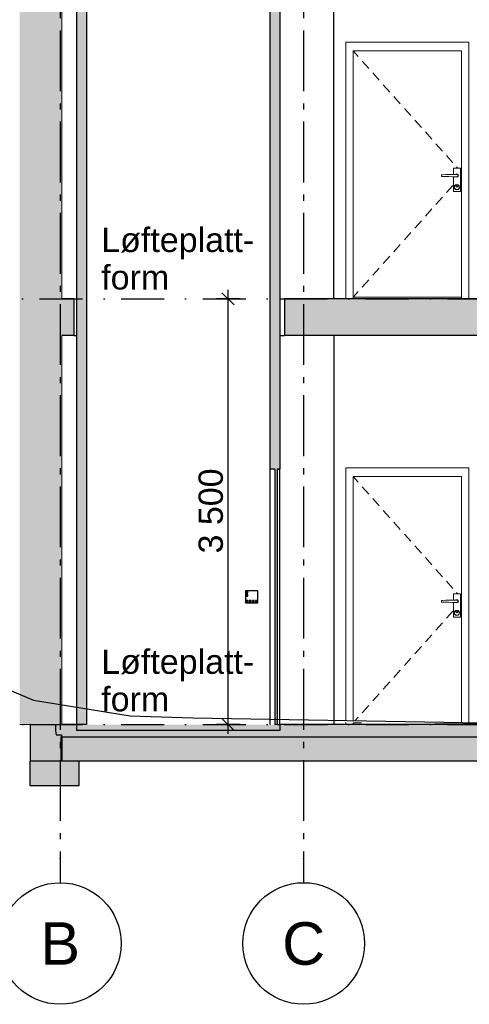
# Model space of a CAD drawing. Header units: millimetres. Extents: x 165469 to 203387225, y -6480348228 to 105421.
# Tile 11 of 67: x 198558952 to 198562646, y -6480312312 to -6480304217. Entities that reach past the tile are written whole.
import ezdxf
from ezdxf.enums import TextEntityAlignment as Align

# ---------------------------------------------------------------- set-up
doc = ezdxf.new("R2010")
doc.units = ezdxf.units.MM
doc.header["$LTSCALE"] = 0.5
doc.header["$MEASUREMENT"] = 0
for name, pattern in [('Akselinje', [1500, 1000, -200, 100, -200]), ('PLINE', [0]), ('Prikk & stiplet', [1340.555525, 705.555534, -352.777767, 0, -282.222223])]:
    doc.linetypes.add(name, pattern=pattern)
for name, color, linetype in [('23-- Yttervegger (Skravur)(Nye konstruksjoner)', 7, 'Continuous'), ('23-- Yttervegger(Nye konstruksjoner)', 7, 'Continuous'), ('231- Bærende yttervegger (Skravur)(Nye konstruksjoner)', 7, 'Continuous'), ('231- Bærende yttervegger(Nye konstruksjoner)', 7, 'Continuous'), ('24-- Innervegger(Nye konstruksjoner)', 7, 'Continuous'), ('25-- Dekker (Skravur)(Nye konstruksjoner)', 7, 'Continuous'), ('25-- Dekker(Nye konstruksjoner)', 7, 'Continuous'), ('251- Frittbærende dekker (Skravur)(Nye konstruksjoner)', 7, 'Continuous'), ('251- Frittbærende dekker(Nye konstruksjoner)', 7, 'Continuous'), ('265- Gesimser_ takrenner og nedløp(Nye konstruksjoner)', 7, 'Continuous'), ('621- Heiser (Skravur)(Nye konstruksjoner)', 7, 'Continuous'), ('621- Heiser(Nye konstruksjoner)', 7, 'Continuous'), ('711--_E__ Eksisterende terreng(Nye konstruksjoner)', 7, 'Continuous'), ('82-- Modullinjer(Nye konstruksjoner)', 7, 'Continuous'), ('832- Tekst bygning(Nye konstruksjoner)', 7, 'Continuous'), ('842-M___1_100 Målsetting bygning(Nye konstruksjoner)', 7, 'Continuous')]:
    doc.layers.add(name, color=color, linetype=linetype)
for name, color, linetype, lineweight in [('234- Vinduer_ dører_ porter(Nye konstruksjoner)', 7, 'Continuous', 0), ('235- Utvendig kledning og overflate(Nye konstruksjoner)', 7, 'Continuous', 0), ('236- Innvendig kledning og overflate(Nye konstruksjoner)', 7, 'Continuous', 0), ('244- Vinduer_ dører_ foldevegger(Nye konstruksjoner)', 7, 'Continuous', 0)]:
    doc.layers.add(name, color=color, linetype=linetype, lineweight=lineweight)
doc.styles.add('GENERATED_STYLE_1', font='arial.ttf')
doc.styles.add('GENERATED_STYLE_2', font='arial.ttf')
doc.dimstyles.new('GENERATED_STYLE__1', dxfattribs={"dimtxt": 200, "dimasz": 95, "dimexe": 0.18, "dimexo": 1000, "dimgap": 0, "dimtad": 1, "dimdec": 0, "dimzin": 0, "dimdsep": 46, "dimtxsty": 'GENERATED_STYLE_1', "dimblk": 'ARROWHEAD_6', "dimblk1": 'ARROWHEAD_6', "dimblk2": 'ARROWHEAD_6', "dimcen": 0.09, "dimclrd": 256, "dimclre": 256, "dimclrt": 256, "dimadec": 1, "dimazin": 0, "dimtfac": 1, "dimtdec": 4, "dimtmove": 0, "dimatfit": 3, "dimfxl": 1, "dimtolj": 1, "dimtzin": 0, "dimarcsym": 0})

# ---------------------------------------------------------------- blocks, each defined once
blk = doc.blocks.new('*D3', base_point=(192408355.9, -6480347812.5))
at = {"layer": '842-M___1_100 Målsetting bygning(Nye konstruksjoner)', "linetype": 'PLINE'}
for p, q in [((198558588.4, -6480300805.8), (198558588.4, -6480300730.8)), ((198558688.4, -6480300805.8), (198558494.6, -6480300805.8)), ((198558638.4, -6480300855.8), (198558538.4, -6480300755.8)), ((198558588.4, -6480310012.5), (198558588.4, -6480300805.8)), ((198558538.4, -6480309962.5), (198558638.4, -6480310062.5)), ((198558682.1, -6480310012.5), (198558488.4, -6480310012.5)), ((198558588.4, -6480310087.5), (198558588.4, -6480310012.5))]:
    blk.add_line(p, q, dxfattribs=at)
at = {"layer": '842-M___1_100 Målsetting bygning(Nye konstruksjoner)', "insert": (198558548.4, -6480305714.2), "char_height": 200, "attachment_point": 7, "rotation": 90, "style": 'GENERATED_STYLE_1'}
blk.add_mtext('\\A1;{\\pql;\\fArial|b0|i0|c0|p0;\\W1.000000;9230}', dxfattribs=at)
blk = doc.blocks.new('ARROWHEAD_6')
at = {"linetype": 'Continuous'}
for p, q in [((0, 0), (-1, 0)), ((-0.5, -0.5), (0.5, 0.5))]:
    blk.add_line(p, q, dxfattribs=at)
blk = doc.blocks.new('Standard grid marker[4]_3', base_point=(198561285.2, -6480291355.1))
at = {"layer": '82-- Modullinjer(Nye konstruksjoner)', "linetype": 'Akselinje'}
for p, q in [((198561285.2, -6480291555.1), (198561285.2, -6480311112.5)), ((198561285.2, -6480311112.5), (198561285.2, -6480311312.5))]:
    blk.add_line(p, q, dxfattribs=at)
at = {"layer": '82-- Modullinjer(Nye konstruksjoner)', "linetype": 'PLINE'}
blk.add_circle((198561285.2, -6480311812.5), 500, dxfattribs=at)
at = {"layer": '82-- Modullinjer(Nye konstruksjoner)', "linetype": 'Akselinje'}
blk.add_point((198561285.2, -6480311112.5), dxfattribs=at)
blk.add_point((198561285.2, -6480311112.5), dxfattribs=at)
at = {"layer": '82-- Modullinjer(Nye konstruksjoner)', "style": 'GENERATED_STYLE_2'}
for tag, p in [('AC_MarkerText_1_0', (198561285.2, -6480290680.1)), ('AC_MarkerText_1_1', (198561285.2, -6480311637.5))]:
    blk.add_attdef(tag, text='', height=350, rotation=360, dxfattribs=at).set_placement(p, align=Align.TOP_CENTER)
blk = doc.blocks.new('Standard grid marker[5]_3', base_point=(198559285.172509, -6480291355.090081))
at = {"layer": '82-- Modullinjer(Nye konstruksjoner)', "linetype": 'Akselinje'}
for p, q in [((198559285.172509, -6480291555.090081), (198559285.172509, -6480311112.5)), ((198559285.172509, -6480311112.5), (198559285.172509, -6480311312.5))]:
    blk.add_line(p, q, dxfattribs=at)
at = {"layer": '82-- Modullinjer(Nye konstruksjoner)', "linetype": 'PLINE'}
blk.add_circle((198559285.172509, -6480311812.5), 500, dxfattribs=at)
at = {"layer": '82-- Modullinjer(Nye konstruksjoner)', "linetype": 'Akselinje'}
blk.add_point((198559285.172509, -6480311112.5), dxfattribs=at)
blk.add_point((198559285.172509, -6480311112.5), dxfattribs=at)
at = {"layer": '82-- Modullinjer(Nye konstruksjoner)', "style": 'GENERATED_STYLE_2'}
for tag, p in [('AC_MarkerText_1_0', (198559285.172509, -6480290680.090107)), ('AC_MarkerText_1_1', (198559285.172509, -6480311637.500026))]:
    blk.add_attdef(tag, text='', height=350, rotation=360, dxfattribs=at).set_placement(p, align=Align.TOP_CENTER)
blk = doc.blocks.new('*D14', base_point=(192408355.9, -6480347812.5))
at = {"layer": '842-M___1_100 Målsetting bygning(Nye konstruksjoner)', "linetype": 'PLINE'}
for p, q in [((198560714.3, -6480306562.5), (198560614.3, -6480306462.5)), ((198560664.3, -6480306512.5), (198560664.3, -6480306437.5)), ((198560764.3, -6480306512.5), (198560570.5, -6480306512.5)), ((198560664.3, -6480310012.5), (198560664.3, -6480306512.5)), ((198560614.3, -6480309962.5), (198560714.3, -6480310062.5)), ((198560764.3, -6480310012.5), (198560570.5, -6480310012.5)), ((198560664.3, -6480310087.5), (198560664.3, -6480310012.5))]:
    blk.add_line(p, q, dxfattribs=at)
at = {"layer": '842-M___1_100 Målsetting bygning(Nye konstruksjoner)', "insert": (198560624.3, -6480308605.7), "char_height": 200, "attachment_point": 7, "rotation": 90, "style": 'GENERATED_STYLE_1'}
blk.add_mtext('\\A1;{\\pql;\\fArial|b0|i0|c0|p0;\\W1.000000;3\xa0500}', dxfattribs=at)

msp = doc.modelspace()

# ---------------------------------------------------------------- hatches: boundary and pattern name
at = {"layer": '23-- Yttervegger (Skravur)(Nye konstruksjoner)', "linetype": 'Continuous'}
for points in [[(198558952.2, -6480303012.5), (198558952.2, -6480306512.5), (198558971.2, -6480306512.5), (198558971.2, -6480303012.5)], [(198558971.2, -6480306512.5), (198559007.2, -6480306512.5), (198559007.2, -6480303012.5), (198558971.2, -6480303012.5)], [(198559007.2, -6480306512.5), (198559030.2, -6480306512.5), (198559030.2, -6480303012.5), (198559007.2, -6480303012.5)], [(198559030.2, -6480306512.5), (198559039.2, -6480306512.5), (198559039.2, -6480303012.5), (198559030.2, -6480303012.5)], [(198559039.2, -6480306512.5), (198559237.2, -6480306512.5), (198559237.2, -6480303012.5), (198559039.2, -6480303012.5)], [(198559237.2, -6480306512.5), (198559285.2, -6480306512.5), (198559285.2, -6480303012.5), (198559237.2, -6480303012.5)], [(198559298.2, -6480303012.5), (198559285.2, -6480303012.5), (198559285.2, -6480306512.5), (198559298.2, -6480306512.5)], [(198558971.2, -6480306512.5), (198558952.2, -6480306512.5), (198558952.2, -6480310012.5), (198558971.2, -6480310012.5)], [(198558971.2, -6480306512.5), (198558971.2, -6480310012.5), (198559007.2, -6480310012.5), (198559007.2, -6480306512.5)], [(198559007.2, -6480306512.5), (198559007.2, -6480310012.5), (198559030.2, -6480310012.5), (198559030.2, -6480306512.5)], [(198559030.2, -6480306512.5), (198559030.2, -6480310012.5), (198559039.2, -6480310012.5), (198559039.2, -6480306512.5)], [(198559039.2, -6480306512.5), (198559039.2, -6480310012.5), (198559237.2, -6480310012.5), (198559237.2, -6480306812.5), (198559237.2, -6480306512.5)], [(198559237.2, -6480306812.5), (198559237.2, -6480310012.5), (198559285.2, -6480310012.5), (198559285.2, -6480306812.5)], [(198559298.2, -6480306812.5), (198559285.2, -6480306812.5), (198559285.2, -6480310012.5), (198559298.2, -6480310012.5)]]:
    msp.add_hatch(color=256, dxfattribs=at).paths.add_polyline_path(points)
at = {"layer": '231- Bærende yttervegger (Skravur)(Nye konstruksjoner)', "linetype": 'Continuous'}
for points in [[(198559089.7, -6480310012.5), (198559039.7, -6480310012.5), (198559039.7, -6480310312.5), (198559089.7, -6480310312.5)], [(198559089.7, -6480310012.5), (198559089.7, -6480310312.5), (198559239.7, -6480310312.5), (198559239.7, -6480310112.5), (198559189.2, -6480310112.5), (198559189.2, -6480310012.5)], [(198559289.7, -6480310112.5), (198559239.7, -6480310112.5), (198559239.7, -6480310312.5), (198559289.7, -6480310312.5)]]:
    msp.add_hatch(color=256, dxfattribs=at).paths.add_polyline_path(points)
at = {"layer": '25-- Dekker (Skravur)(Nye konstruksjoner)', "linetype": 'Continuous'}
for points in [[(198559039.7, -6480310312.5), (198559039.7, -6480310012.5), (198559247.1, -6480310012.5), (198559247.1, -6480310060.5), (198559251.9, -6480310096.6), (198559296.5, -6480310096.6), (198559296.5, -6480310312.5)], [(198559189.2, -6480310112.5), (198567281.2, -6480310112.5), (198567281.2, -6480310012.5), (198559189.2, -6480310012.5)], [(198559298.2, -6480310112.5), (198559298.2, -6480310312.5), (198567172.2, -6480310312.5), (198567172.2, -6480310112.5)], [(198559439.7, -6480310312.5), (198559034.3, -6480310312.5), (198559034.3, -6480310512.5), (198559439.7, -6480310512.5)]]:
    msp.add_hatch(color=256, dxfattribs=at).paths.add_polyline_path(points)
at = {"layer": '251- Frittbærende dekker (Skravur)(Nye konstruksjoner)', "linetype": 'Continuous'}
for points in [[(198559237.2, -6480306812.5), (198559398.2, -6480306812.5), (198559398.2, -6480306512.5), (198559237.2, -6480306512.5)], [(198561128.2, -6480306812.5), (198563382.2, -6480306812.5), (198563382.2, -6480306512.5), (198561128.2, -6480306512.5)]]:
    msp.add_hatch(color=256, dxfattribs=at).paths.add_polyline_path(points)
at = {"layer": '621- Heiser (Skravur)(Nye konstruksjoner)', "linetype": 'Continuous'}
for points in [[(198559500.2, -6480310012.5), (198559500.2, -6480303012.5), (198559420.2, -6480303012.5), (198559420.2, -6480310012.5)], [(198561008.2, -6480307912.5), (198561088.2, -6480307912.5), (198561088.2, -6480303012.5), (198561008.2, -6480303012.5)], [(198561048.2, -6480310012.5), (198561068.2, -6480310012.5), (198561068.2, -6480307912.5), (198561048.2, -6480307912.5)]]:
    msp.add_hatch(color=256, dxfattribs=at).paths.add_polyline_path(points)

# ---------------------------------------------------------------- linework, layer by layer
at = {"linetype": 'Prikk & stiplet'}
for p, q in [((198549060.3, -6480306512.5), (198573718.2, -6480306512.5)), ((198549060.3, -6480310012.5), (198573718.2, -6480310012.5))]:
    msp.add_line(p, q, dxfattribs=at)
at = {"layer": '23-- Yttervegger(Nye konstruksjoner)', "linetype": 'PLINE'}
msp.add_line((198559039.7, -6480310012.5), (198559039.2, -6480310012.5), dxfattribs=at)
at = {"layer": '231- Bærende yttervegger(Nye konstruksjoner)', "linetype": 'PLINE'}
msp.add_line((198559239.7, -6480310312.5), (198559089.7, -6480310312.5), dxfattribs=at)
at = {"layer": '234- Vinduer_ dører_ porter(Nye konstruksjoner)', "linetype": 'PLINE'}
for p, q in [((198561692.2, -6480304474), (198561733.4, -6480304520.2)), ((198561766.7, -6480304557.6), (198561819.9, -6480304617.3)), ((198561853.1, -6480304654.6), (198561906.4, -6480304714.4)), ((198561939.6, -6480304751.7), (198561992.8, -6480304811.4)), ((198562026.1, -6480304848.8), (198562079.3, -6480304908.5)), ((198562112.6, -6480304945.8), (198562165.8, -6480305005.6)), ((198562199, -6480305042.9), (198562252.2, -6480305102.7)), ((198562285.5, -6480305140), (198562338.7, -6480305199.7)), ((198562372, -6480305237.1), (198562425.2, -6480305296.8)), ((198562458.4, -6480305334.1), (198562511.7, -6480305393.9)), ((198562541, -6480305426.8), (198562551.4, -6480305438.5)), ((198562572.7, -6480305462.4), (198562582.2, -6480305473)), ((198562572.7, -6480305510.6), (198562582.2, -6480305500)), ((198562458.4, -6480305638.9), (198562511.7, -6480305579.1)), ((198562372, -6480305735.9), (198562425.2, -6480305676.2)), ((198562285.5, -6480305833), (198562338.7, -6480305773.3)), ((198562199, -6480305930.1), (198562252.2, -6480305870.3)), ((198562112.6, -6480306027.2), (198562165.8, -6480305967.4)), ((198562026.1, -6480306124.2), (198562079.3, -6480306064.5)), ((198561939.6, -6480306221.3), (198561992.8, -6480306161.6)), ((198561853.1, -6480306318.4), (198561906.4, -6480306258.6)), ((198561766.7, -6480306415.4), (198561819.9, -6480306355.7)), ((198561692.7, -6480306498.5), (198561733.4, -6480306452.8)), ((198561692.2, -6480307974), (198561733.4, -6480308020.2)), ((198561766.7, -6480308057.6), (198561819.9, -6480308117.3)), ((198561853.1, -6480308154.6), (198561906.4, -6480308214.4)), ((198561939.6, -6480308251.7), (198561992.8, -6480308311.4)), ((198562026.1, -6480308348.8), (198562079.3, -6480308408.5)), ((198562112.6, -6480308445.8), (198562165.8, -6480308505.6)), ((198562199, -6480308542.9), (198562252.2, -6480308602.7)), ((198562285.5, -6480308640), (198562338.7, -6480308699.7)), ((198562372, -6480308737.1), (198562425.2, -6480308796.8)), ((198562458.4, -6480308834.1), (198562511.7, -6480308893.9)), ((198562541, -6480308926.8), (198562551.4, -6480308938.5)), ((198562572.7, -6480308962.4), (198562582.2, -6480308973)), ((198562572.7, -6480309010.6), (198562582.2, -6480309000)), ((198562458.4, -6480309138.9), (198562511.7, -6480309079.1)), ((198562372, -6480309235.9), (198562425.2, -6480309176.2)), ((198562285.5, -6480309333), (198562338.7, -6480309273.3)), ((198562199, -6480309430.1), (198562252.2, -6480309370.3)), ((198562112.6, -6480309527.2), (198562165.8, -6480309467.4)), ((198562026.1, -6480309624.2), (198562079.3, -6480309564.5)), ((198561939.6, -6480309721.3), (198561992.8, -6480309661.6)), ((198561853.1, -6480309818.4), (198561906.4, -6480309758.6)), ((198561766.7, -6480309915.4), (198561819.9, -6480309855.7)), ((198561708.9, -6480309980.3), (198561733.4, -6480309952.8)), ((198561692.7, -6480309998.5), (198561693.4, -6480309997.7))]:
    msp.add_line(p, q, dxfattribs=at)
at = {"layer": '235- Utvendig kledning og overflate(Nye konstruksjoner)', "linetype": 'PLINE'}
for p in [(198559039.7, -6480310012.5), (198559089.7, -6480310312.5)]:
    msp.add_line(p, (198559039.7, -6480310312.5), dxfattribs=at)
at = {"layer": '235- Utvendig kledning og overflate(Nye konstruksjoner)', "linetype": 'PLINE', "flags": 128}
msp.add_lwpolyline([(198559039.2, -6480310012.5), (198559030.2, -6480310012.5), (198559007.2, -6480310012.5), (198558971.2, -6480310012.5), (198558952.2, -6480310012.5)], dxfattribs=at)
at = {"layer": '236- Innvendig kledning og overflate(Nye konstruksjoner)', "linetype": 'PLINE'}
for p, q in [((198559298.2, -6480303012.5), (198559298.2, -6480306512.5)), ((198559298.2, -6480306812.5), (198559298.2, -6480310012.5)), ((198559289.7, -6480310112.5), (198559289.7, -6480310312.5)), ((198559289.7, -6480310312.5), (198559239.7, -6480310312.5))]:
    msp.add_line(p, q, dxfattribs=at)
at = {"layer": '24-- Innervegger(Nye konstruksjoner)', "linetype": 'PLINE'}
for p, q in [((198561532.2, -6480306512.5), (198561532.2, -6480303012.5)), ((198561532.2, -6480306812.5), (198561532.2, -6480309977.1)), ((198561532.2, -6480309982.8), (198561532.2, -6480310012.5))]:
    msp.add_line(p, q, dxfattribs=at)
at = {"layer": '244- Vinduer_ dører_ foldevegger(Nye konstruksjoner)', "linetype": 'PLINE'}
for p, q in [((198561632.2, -6480306512.5), (198561632.2, -6480304402.5)), ((198561632.2, -6480304402.5), (198562642.2, -6480304402.5)), ((198561692.2, -6480304472.5), (198561692.2, -6480306498.5)), ((198562582.2, -6480304472.5), (198561692.2, -6480304472.5)), ((198562582.2, -6480306498.5), (198562582.2, -6480304472.5)), ((198562642.2, -6480304402.5), (198562642.2, -6480306512.5)), ((198562572.7, -6480305438.5), (198562515.7, -6480305438.5)), ((198562515.7, -6480305438.5), (198562515.7, -6480305488.6)), ((198562572.7, -6480305628.5), (198562572.7, -6480305438.5)), ((198562426.8, -6480305491.2), (198562418.7, -6480305491.5)), ((198562418.7, -6480305491.5), (198562418.7, -6480305505.5)), ((198562418.7, -6480305505.5), (198562426.8, -6480305505.8)), ((198562452.7, -6480305490.5), (198562426.8, -6480305491.2)), ((198562426.8, -6480305505.8), (198562452.7, -6480305506.5)), ((198562479.1, -6480305489.7), (198562452.7, -6480305490.5)), ((198562452.7, -6480305506.5), (198562479.1, -6480305507.3)), ((198562505.8, -6480305488.9), (198562479.1, -6480305489.7)), ((198562479.1, -6480305507.3), (198562505.8, -6480305508.1)), ((198562519.2, -6480305488.5), (198562505.8, -6480305488.9)), ((198562505.8, -6480305508.1), (198562519.2, -6480305508.5)), ((198562515.7, -6480305508.4), (198562515.7, -6480305628.5)), ((198562544.2, -6480305488.5), (198562519.2, -6480305488.5)), ((198562519.2, -6480305508.5), (198562544.2, -6480305508.5)), ((198562537.7, -6480305487.2), (198562536.4, -6480305488.5)), ((198562536.4, -6480305508.5), (198562537.7, -6480305509.8)), ((198562544.2, -6480305485.5), (198562537.7, -6480305487.2)), ((198562537.7, -6480305509.8), (198562544.2, -6480305511.5)), ((198562538.2, -6480305488.1), (198562537.8, -6480305488.5)), ((198562537.8, -6480305508.5), (198562538.2, -6480305508.9)), ((198562544.2, -6480305486.5), (198562538.2, -6480305488.1)), ((198562538.2, -6480305508.9), (198562544.2, -6480305510.5)), ((198562550.7, -6480305487.2), (198562544.2, -6480305485.5)), ((198562550.2, -6480305488.1), (198562544.2, -6480305486.5)), ((198562549.2, -6480305489.8), (198562544.2, -6480305488.5)), ((198562544.2, -6480305508.5), (198562549.2, -6480305507.2)), ((198562544.2, -6480305510.5), (198562550.2, -6480305508.9)), ((198562544.2, -6480305511.5), (198562550.7, -6480305509.8)), ((198562552.9, -6480305493.5), (198562549.2, -6480305489.8)), ((198562549.2, -6480305507.2), (198562552.9, -6480305503.5)), ((198562554.6, -6480305492.5), (198562550.2, -6480305488.1)), ((198562550.2, -6480305508.9), (198562554.6, -6480305504.5)), ((198562555.5, -6480305492), (198562550.7, -6480305487.2)), ((198562550.7, -6480305509.8), (198562555.5, -6480305505)), ((198562554.2, -6480305498.5), (198562552.9, -6480305493.5)), ((198562552.9, -6480305503.5), (198562554.2, -6480305498.5)), ((198562556.2, -6480305498.5), (198562554.6, -6480305492.5)), ((198562554.6, -6480305504.5), (198562556.2, -6480305498.5)), ((198562557.2, -6480305498.5), (198562555.5, -6480305492)), ((198562555.5, -6480305505), (198562557.2, -6480305498.5)), ((198562525.1, -6480305582.5), (198562522.2, -6480305593.5)), ((198562522.2, -6480305593.5), (198562525.1, -6480305604.5)), ((198562526.9, -6480305583.5), (198562524.2, -6480305593.5)), ((198562524.2, -6480305593.5), (198562526.9, -6480305603.5)), ((198562533.2, -6480305574.4), (198562525.1, -6480305582.5)), ((198562525.1, -6480305604.5), (198562533.2, -6480305612.6)), ((198562534.2, -6480305576.2), (198562526.9, -6480305583.5)), ((198562526.9, -6480305603.5), (198562534.2, -6480305610.8)), ((198562544.2, -6480305571.5), (198562533.2, -6480305574.4)), ((198562544.2, -6480305573.5), (198562534.2, -6480305576.2)), ((198562538.5, -6480305578.8), (198562536.2, -6480305584.5)), ((198562536.2, -6480305584.5), (198562538.5, -6480305590.2)), ((198562539.2, -6480305579.6), (198562537.2, -6480305584.5)), ((198562537.2, -6480305584.5), (198562539.2, -6480305589.4)), ((198562544.2, -6480305576.5), (198562538.5, -6480305578.8)), ((198562538.5, -6480305590.2), (198562544.2, -6480305592.5)), ((198562544.2, -6480305577.5), (198562539.2, -6480305579.6)), ((198562539.2, -6480305589.4), (198562544.2, -6480305591.5)), ((198562555.2, -6480305574.4), (198562544.2, -6480305571.5)), ((198562554.2, -6480305576.2), (198562544.2, -6480305573.5)), ((198562549.8, -6480305578.8), (198562544.2, -6480305576.5)), ((198562549.1, -6480305579.6), (198562544.2, -6480305577.5)), ((198562544.2, -6480305591.5), (198562549.1, -6480305589.4)), ((198562544.2, -6480305592.5), (198562549.8, -6480305590.2)), ((198562551.2, -6480305584.5), (198562549.1, -6480305579.6)), ((198562549.1, -6480305589.4), (198562551.2, -6480305584.5)), ((198562552.2, -6480305584.5), (198562549.8, -6480305578.8)), ((198562549.8, -6480305590.2), (198562552.2, -6480305584.5)), ((198562561.5, -6480305583.5), (198562554.2, -6480305576.2)), ((198562554.2, -6480305610.8), (198562561.5, -6480305603.5)), ((198562563.2, -6480305582.5), (198562555.2, -6480305574.4)), ((198562555.2, -6480305612.6), (198562563.2, -6480305604.5)), ((198562564.2, -6480305593.5), (198562561.5, -6480305583.5)), ((198562561.5, -6480305603.5), (198562564.2, -6480305593.5)), ((198562566.2, -6480305593.5), (198562563.2, -6480305582.5)), ((198562563.2, -6480305604.5), (198562566.2, -6480305593.5)), ((198562515.7, -6480305628.5), (198562572.7, -6480305628.5)), ((198562533.2, -6480305612.6), (198562544.2, -6480305615.5)), ((198562534.2, -6480305610.8), (198562544.2, -6480305613.5)), ((198562544.2, -6480305613.5), (198562554.2, -6480305610.8)), ((198562544.2, -6480305615.5), (198562555.2, -6480305612.6)), ((198561692.2, -6480306498.5), (198562582.2, -6480306498.5)), ((198561692.2, -6480306512.5), (198561692.2, -6480306498.5)), ((198562582.2, -6480306512.5), (198562582.2, -6480306498.5)), ((198561632.2, -6480309978.9), (198561632.2, -6480307902.5)), ((198561632.2, -6480307902.5), (198562642.2, -6480307902.5)), ((198562642.2, -6480307902.5), (198562642.2, -6480309996.9)), ((198561692.2, -6480307972.5), (198561692.2, -6480309980)), ((198562582.2, -6480307972.5), (198561692.2, -6480307972.5)), ((198562582.2, -6480309995.8), (198562582.2, -6480307972.5)), ((198562426.8, -6480308991.2), (198562418.7, -6480308991.5)), ((198562418.7, -6480308991.5), (198562418.7, -6480309005.5)), ((198562418.7, -6480309005.5), (198562426.8, -6480309005.8)), ((198562452.7, -6480308990.5), (198562426.8, -6480308991.2)), ((198562426.8, -6480309005.8), (198562452.7, -6480309006.5)), ((198562479.1, -6480308989.7), (198562452.7, -6480308990.5)), ((198562452.7, -6480309006.5), (198562479.1, -6480309007.3)), ((198562505.8, -6480308988.9), (198562479.1, -6480308989.7)), ((198562519.2, -6480308988.5), (198562505.8, -6480308988.9)), ((198562572.7, -6480308938.5), (198562515.7, -6480308938.5)), ((198562515.7, -6480308938.5), (198562515.7, -6480308988.6)), ((198562544.2, -6480308988.5), (198562519.2, -6480308988.5)), ((198562537.7, -6480308987.2), (198562536.4, -6480308988.5)), ((198562544.2, -6480308985.5), (198562537.7, -6480308987.2)), ((198562538.2, -6480308988.1), (198562537.8, -6480308988.5)), ((198562544.2, -6480308986.5), (198562538.2, -6480308988.1)), ((198562550.7, -6480308987.2), (198562544.2, -6480308985.5)), ((198562550.2, -6480308988.1), (198562544.2, -6480308986.5)), ((198562549.2, -6480308989.8), (198562544.2, -6480308988.5)), ((198562552.9, -6480308993.5), (198562549.2, -6480308989.8)), ((198562549.2, -6480309007.2), (198562552.9, -6480309003.5)), ((198562554.6, -6480308992.5), (198562550.2, -6480308988.1)), ((198562550.2, -6480309008.9), (198562554.6, -6480309004.5)), ((198562555.5, -6480308992), (198562550.7, -6480308987.2)), ((198562550.7, -6480309009.8), (198562555.5, -6480309005)), ((198562554.2, -6480308998.5), (198562552.9, -6480308993.5)), ((198562552.9, -6480309003.5), (198562554.2, -6480308998.5)), ((198562556.2, -6480308998.5), (198562554.6, -6480308992.5)), ((198562554.6, -6480309004.5), (198562556.2, -6480308998.5)), ((198562557.2, -6480308998.5), (198562555.5, -6480308992)), ((198562555.5, -6480309005), (198562557.2, -6480308998.5)), ((198562572.7, -6480309128.5), (198562572.7, -6480308938.5)), ((198562479.1, -6480309007.3), (198562505.8, -6480309008.1)), ((198562505.8, -6480309008.1), (198562519.2, -6480309008.5)), ((198562515.7, -6480309008.4), (198562515.7, -6480309128.5)), ((198562519.2, -6480309008.5), (198562544.2, -6480309008.5)), ((198562525.1, -6480309082.5), (198562522.2, -6480309093.5)), ((198562526.9, -6480309083.5), (198562524.2, -6480309093.5)), ((198562533.2, -6480309074.4), (198562525.1, -6480309082.5)), ((198562534.2, -6480309076.2), (198562526.9, -6480309083.5)), ((198562544.2, -6480309071.5), (198562533.2, -6480309074.4)), ((198562544.2, -6480309073.5), (198562534.2, -6480309076.2)), ((198562538.5, -6480309078.8), (198562536.2, -6480309084.5)), ((198562536.2, -6480309084.5), (198562538.5, -6480309090.2)), ((198562536.4, -6480309008.5), (198562537.7, -6480309009.8)), ((198562539.2, -6480309079.6), (198562537.2, -6480309084.5)), ((198562537.2, -6480309084.5), (198562539.2, -6480309089.4)), ((198562537.7, -6480309009.8), (198562544.2, -6480309011.5)), ((198562537.8, -6480309008.5), (198562538.2, -6480309008.9)), ((198562538.2, -6480309008.9), (198562544.2, -6480309010.5)), ((198562544.2, -6480309076.5), (198562538.5, -6480309078.8)), ((198562544.2, -6480309077.5), (198562539.2, -6480309079.6)), ((198562544.2, -6480309008.5), (198562549.2, -6480309007.2)), ((198562544.2, -6480309010.5), (198562550.2, -6480309008.9)), ((198562544.2, -6480309011.5), (198562550.7, -6480309009.8)), ((198562555.2, -6480309074.4), (198562544.2, -6480309071.5)), ((198562554.2, -6480309076.2), (198562544.2, -6480309073.5)), ((198562549.8, -6480309078.8), (198562544.2, -6480309076.5)), ((198562549.1, -6480309079.6), (198562544.2, -6480309077.5)), ((198562551.2, -6480309084.5), (198562549.1, -6480309079.6)), ((198562549.1, -6480309089.4), (198562551.2, -6480309084.5)), ((198562552.2, -6480309084.5), (198562549.8, -6480309078.8)), ((198562549.8, -6480309090.2), (198562552.2, -6480309084.5)), ((198562561.5, -6480309083.5), (198562554.2, -6480309076.2)), ((198562563.2, -6480309082.5), (198562555.2, -6480309074.4)), ((198562564.2, -6480309093.5), (198562561.5, -6480309083.5)), ((198562566.2, -6480309093.5), (198562563.2, -6480309082.5)), ((198562515.7, -6480309128.5), (198562572.7, -6480309128.5)), ((198562522.2, -6480309093.5), (198562525.1, -6480309104.5)), ((198562524.2, -6480309093.5), (198562526.9, -6480309103.5)), ((198562525.1, -6480309104.5), (198562533.2, -6480309112.6)), ((198562526.9, -6480309103.5), (198562534.2, -6480309110.8)), ((198562533.2, -6480309112.6), (198562544.2, -6480309115.5)), ((198562534.2, -6480309110.8), (198562544.2, -6480309113.5)), ((198562538.5, -6480309090.2), (198562544.2, -6480309092.5)), ((198562539.2, -6480309089.4), (198562544.2, -6480309091.5)), ((198562544.2, -6480309091.5), (198562549.1, -6480309089.4)), ((198562544.2, -6480309092.5), (198562549.8, -6480309090.2)), ((198562544.2, -6480309113.5), (198562554.2, -6480309110.8)), ((198562544.2, -6480309115.5), (198562555.2, -6480309112.6)), ((198562554.2, -6480309110.8), (198562561.5, -6480309103.5)), ((198562555.2, -6480309112.6), (198562563.2, -6480309104.5)), ((198562561.5, -6480309103.5), (198562564.2, -6480309093.5)), ((198562563.2, -6480309104.5), (198562566.2, -6480309093.5)), ((198561632.2, -6480310012.5), (198561632.2, -6480309995)), ((198561692.2, -6480309997.3), (198561692.2, -6480309998.5)), ((198561692.2, -6480309998.5), (198561760.6, -6480309998.5)), ((198561692.2, -6480310012.5), (198561692.2, -6480309998.5)), ((198562582.2, -6480310012.5), (198562582.2, -6480310008.7)), ((198562642.2, -6480310008.6), (198562642.2, -6480310012.5))]:
    msp.add_line(p, q, dxfattribs=at)
at = {"layer": '25-- Dekker (Skravur)(Nye konstruksjoner)', "linetype": 'PLINE', "flags": 128}
for points in [[(198559039.7, -6480310312.5), (198559039.7, -6480310012.5), (198559247.1, -6480310012.5), (198559247.1, -6480310060.5), (198559251.9, -6480310096.6), (198559296.5, -6480310096.6), (198559296.5, -6480310312.5)], [(198559439.7, -6480310312.5), (198559034.3, -6480310312.5), (198559034.3, -6480310512.5), (198559439.7, -6480310512.5)]]:
    msp.add_lwpolyline(points, close=True, dxfattribs=at)
at = {"layer": '25-- Dekker(Nye konstruksjoner)', "linetype": 'PLINE'}
for p, q in [((198559500.2, -6480310012.5), (198559298.2, -6480310012.5)), ((198561068.2, -6480310012.5), (198561048.2, -6480310012.5)), ((198567172.2, -6480310012.5), (198561088.2, -6480310012.5)), ((198559298.2, -6480310112.5), (198559289.7, -6480310112.5)), ((198559298.2, -6480310112.5), (198559298.2, -6480310312.5)), ((198567172.2, -6480310312.5), (198559298.2, -6480310312.5))]:
    msp.add_line(p, q, dxfattribs=at)
at = {"layer": '251- Frittbærende dekker(Nye konstruksjoner)', "linetype": 'PLINE'}
for p, q in [((198559398.2, -6480306512.5), (198559298.2, -6480306512.5)), ((198559398.2, -6480306512.5), (198559398.2, -6480306812.5)), ((198559398.2, -6480306512.5), (198559420.2, -6480306512.5)), ((198561088.2, -6480306512.5), (198561128.2, -6480306512.5)), ((198561128.2, -6480306512.5), (198561128.2, -6480306812.5)), ((198563382.2, -6480306512.5), (198561128.2, -6480306512.5)), ((198559398.2, -6480306812.5), (198559298.2, -6480306812.5)), ((198559398.2, -6480306812.5), (198559420.2, -6480306812.5)), ((198561088.2, -6480306812.5), (198561128.2, -6480306812.5)), ((198563382.2, -6480306812.5), (198561128.2, -6480306812.5))]:
    msp.add_line(p, q, dxfattribs=at)
at = {"layer": '265- Gesimser_ takrenner og nedløp(Nye konstruksjoner)', "linetype": 'PLINE'}
msp.add_line((198559298.2, -6480310112.5), (198567172.2, -6480310112.5), dxfattribs=at)
at = {"layer": '621- Heiser(Nye konstruksjoner)', "linetype": 'PLINE'}
for p, q in [((198559500.2, -6480303012.5), (198559500.2, -6480310012.5)), ((198561008.2, -6480303012.5), (198561008.2, -6480307912.5)), ((198561008.2, -6480307912.5), (198561008.2, -6480309967.8)), ((198561048.2, -6480307912.5), (198561008.2, -6480307912.5)), ((198561048.2, -6480307912.5), (198561048.2, -6480310012.5)), ((198561048.2, -6480307912.5), (198561048.2, -6480310012.5)), ((198561068.2, -6480307912.5), (198561088.2, -6480307912.5)), ((198561068.2, -6480307912.5), (198561068.2, -6480310012.5)), ((198561088.2, -6480307912.5), (198561068.2, -6480307912.5)), ((198561088.2, -6480310012.5), (198561088.2, -6480307912.5)), ((198560908.2, -6480308912.5), (198560808.2, -6480308912.5)), ((198560808.2, -6480308912.5), (198560808.2, -6480309012.5)), ((198560827.7, -6480308917.9), (198560813.6, -6480308917.9)), ((198560813.6, -6480308917.9), (198560813.6, -6480308932.1)), ((198560813.6, -6480308917.9), (198560815, -6480308919.3)), ((198560826.3, -6480308919.3), (198560815, -6480308919.3)), ((198560815, -6480308919.3), (198560815, -6480308930.7)), ((198560827.7, -6480308917.9), (198560826.3, -6480308919.3)), ((198560826.3, -6480308930.7), (198560826.3, -6480308919.3)), ((198560827.7, -6480308932.1), (198560827.7, -6480308917.9)), ((198560908.2, -6480309012.5), (198560908.2, -6480308912.5)), ((198560813.6, -6480308932.1), (198560815, -6480308930.7)), ((198560813.6, -6480308932.1), (198560827.7, -6480308932.1)), ((198560827.7, -6480308942.9), (198560813.6, -6480308942.9)), ((198560813.6, -6480308942.9), (198560813.6, -6480308957.1)), ((198560813.6, -6480308942.9), (198560815, -6480308944.3)), ((198560813.6, -6480308957.1), (198560815, -6480308955.7)), ((198560813.6, -6480308957.1), (198560827.7, -6480308957.1)), ((198560827.7, -6480308992.9), (198560813.6, -6480308992.9)), ((198560813.6, -6480308992.9), (198560813.6, -6480309007.1)), ((198560813.6, -6480308992.9), (198560815, -6480308994.3)), ((198560813.6, -6480309007.1), (198560815, -6480309005.7)), ((198560813.6, -6480309007.1), (198560827.7, -6480309007.1)), ((198560815, -6480308930.7), (198560826.3, -6480308930.7)), ((198560826.3, -6480308944.3), (198560815, -6480308944.3)), ((198560815, -6480308944.3), (198560815, -6480308955.7)), ((198560815, -6480308955.7), (198560826.3, -6480308955.7)), ((198560826.3, -6480308994.3), (198560815, -6480308994.3)), ((198560815, -6480308994.3), (198560815, -6480309005.7)), ((198560815, -6480309005.7), (198560826.3, -6480309005.7)), ((198560827.7, -6480308932.1), (198560826.3, -6480308930.7)), ((198560827.7, -6480308942.9), (198560826.3, -6480308944.3)), ((198560826.3, -6480308955.7), (198560826.3, -6480308944.3)), ((198560827.7, -6480308957.1), (198560826.3, -6480308955.7)), ((198560827.7, -6480308992.9), (198560826.3, -6480308994.3)), ((198560826.3, -6480309005.7), (198560826.3, -6480308994.3)), ((198560827.7, -6480309007.1), (198560826.3, -6480309005.7)), ((198560827.7, -6480308957.1), (198560827.7, -6480308942.9)), ((198560827.7, -6480309007.1), (198560827.7, -6480308992.9)), ((198560852.7, -6480308992.9), (198560838.6, -6480308992.9)), ((198560838.6, -6480308992.9), (198560838.6, -6480309007.1)), ((198560838.6, -6480308992.9), (198560840, -6480308994.3)), ((198560838.6, -6480309007.1), (198560840, -6480309005.7)), ((198560838.6, -6480309007.1), (198560852.7, -6480309007.1)), ((198560851.3, -6480308994.3), (198560840, -6480308994.3)), ((198560840, -6480308994.3), (198560840, -6480309005.7)), ((198560840, -6480309005.7), (198560851.3, -6480309005.7)), ((198560852.7, -6480308992.9), (198560851.3, -6480308994.3)), ((198560851.3, -6480309005.7), (198560851.3, -6480308994.3)), ((198560852.7, -6480309007.1), (198560851.3, -6480309005.7)), ((198560852.7, -6480309007.1), (198560852.7, -6480308992.9)), ((198560877.7, -6480308992.9), (198560863.6, -6480308992.9)), ((198560863.6, -6480308992.9), (198560863.6, -6480309007.1)), ((198560863.6, -6480308992.9), (198560865, -6480308994.3)), ((198560863.6, -6480309007.1), (198560865, -6480309005.7)), ((198560863.6, -6480309007.1), (198560877.7, -6480309007.1)), ((198560876.3, -6480308994.3), (198560865, -6480308994.3)), ((198560865, -6480308994.3), (198560865, -6480309005.7)), ((198560865, -6480309005.7), (198560876.3, -6480309005.7)), ((198560877.7, -6480308992.9), (198560876.3, -6480308994.3)), ((198560876.3, -6480309005.7), (198560876.3, -6480308994.3)), ((198560877.7, -6480309007.1), (198560876.3, -6480309005.7)), ((198560877.7, -6480309007.1), (198560877.7, -6480308992.9)), ((198560902.7, -6480308992.9), (198560888.6, -6480308992.9)), ((198560888.6, -6480308992.9), (198560888.6, -6480309007.1)), ((198560888.6, -6480308992.9), (198560890, -6480308994.3)), ((198560888.6, -6480309007.1), (198560890, -6480309005.7)), ((198560888.6, -6480309007.1), (198560902.7, -6480309007.1)), ((198560901.3, -6480308994.3), (198560890, -6480308994.3)), ((198560890, -6480308994.3), (198560890, -6480309005.7)), ((198560890, -6480309005.7), (198560901.3, -6480309005.7)), ((198560902.7, -6480308992.9), (198560901.3, -6480308994.3)), ((198560901.3, -6480309005.7), (198560901.3, -6480308994.3)), ((198560902.7, -6480309007.1), (198560901.3, -6480309005.7)), ((198560902.7, -6480309007.1), (198560902.7, -6480308992.9)), ((198560808.2, -6480309012.5), (198560908.2, -6480309012.5)), ((198561008.2, -6480309969.5), (198561008.2, -6480310012.5)), ((198561068.2, -6480310012.5), (198561088.2, -6480310012.5)), ((198561088.2, -6480310012.5), (198561088.2, -6480310062.5)), ((198561088.2, -6480310062.5), (198559420.2, -6480310062.5))]:
    msp.add_line(p, q, dxfattribs=at)
at = {"layer": '621- Heiser(Nye konstruksjoner)', "linetype": 'PLINE', "flags": 128}
for points in [[(198559420.2, -6480302962.5), (198559420.2, -6480303012.5), (198559420.2, -6480310012.5), (198559420.2, -6480310062.5)], [(198561088.2, -6480302962.5), (198561088.2, -6480303012.5), (198561088.2, -6480307912.5)]]:
    msp.add_lwpolyline(points, dxfattribs=at)
at = {"layer": '711--_E__ Eksisterende terreng(Nye konstruksjoner)', "linetype": 'PLINE'}
msp.add_line((198563227.7, -6480310007.3), (198562363.1, -6480310009.2), dxfattribs=at)
at = {"layer": '711--_E__ Eksisterende terreng(Nye konstruksjoner)', "linetype": 'PLINE', "flags": 128}
msp.add_lwpolyline([(198558291.5, -6480309593.4), (198558777.5, -6480309692), (198559066.6, -6480309812.2), (198559859.4, -6480309939.7), (198560375.1, -6480309956.5), (198563227.7, -6480310007.3), (198564100.7, -6480309997.2), (198567410.5, -6480310023.6)], dxfattribs=at)

# ---------------------------------------------------------------- block references
at = {"layer": '82-- Modullinjer(Nye konstruksjoner)', "linetype": 'PLINE'}
ref = msp.add_blockref('Standard grid marker[5]_3', (198559285.2, -6480291355.1), dxfattribs=at)
ref.add_attrib('AC_MarkerText_1_1', 'B', dxfattribs={"color": 7, "height": 350, "rotation": 360, "style": 'GENERATED_STYLE_2'}).set_placement((198559285.2, -6480311637.5), align=Align.TOP_CENTER)
ref = msp.add_blockref('Standard grid marker[4]_3', (198561285.2, -6480291355.1), dxfattribs=at)
ref.add_attrib('AC_MarkerText_1_1', 'C', dxfattribs={"color": 7, "height": 350, "rotation": 360, "style": 'GENERATED_STYLE_2'}).set_placement((198561285.2, -6480311637.5), align=Align.TOP_CENTER)

# ---------------------------------------------------------------- texts
at = {"layer": '832- Tekst bygning(Nye konstruksjoner)', "linetype": 'Continuous', "char_height": 200, "attachment_point": 1, "line_spacing_factor": 0.924046, "style": 'GENERATED_STYLE_1'}
for s, insert in [('\\A1;{\\pql;\\fArial|b0|i0|c0|p0;\\W1.000000;Løfteplatt\\fArial|b0|i0|c0|p0;\\W1.000000;-\\P\\pql;\\fArial|b0|i0|c0|p0;\\W1.000000;form}', (198559621.9, -6480305927.2)), ('\\A1;{\\pqj;\\fArial|b0|i0|c0|p0;\\W1.000000;Løfteplatt\\fArial|b0|i0|c0|p0;\\W1.000000;-\\P\\pqj;\\fArial|b0|i0|c0|p0;\\W1.000000;form}', (198559621.9, -6480309395.3))]:
    msp.add_mtext(s, dxfattribs=dict(at, insert=insert))

# ---------------------------------------------------------------- dimensions: what is measured, and where the dimension line sits
at = {"layer": '842-M___1_100 Målsetting bygning(Nye konstruksjoner)', "linetype": 'Continuous'}
dim = msp.add_linear_dim(base=(198558588.4, -6480300805.8), p1=(198553785.2, -6480310012.5), p2=(198559052.2, -6480300805.8), angle=90, text='9230', dimstyle='GENERATED_STYLE__1', dxfattribs=at)
dim.commit()
dim.dimension.update_dxf_attribs({"geometry": '*D3', "text_midpoint": (198558448.4, -6480305409.8), "dimtype": 160, "text_rotation": 90})
dim = msp.add_linear_dim(base=(198560664.3, -6480306512.5), p1=(198567185.2, -6480310012.5), p2=(198565472.8, -6480306512.5), angle=90, dimstyle='GENERATED_STYLE__1', dxfattribs=at)
dim.commit()
dim.dimension.update_dxf_attribs({"geometry": '*D14', "text_midpoint": (198560524.3, -6480308262.6), "dimtype": 160, "text_rotation": 90})

doc.saveas('drawing.dxf')
